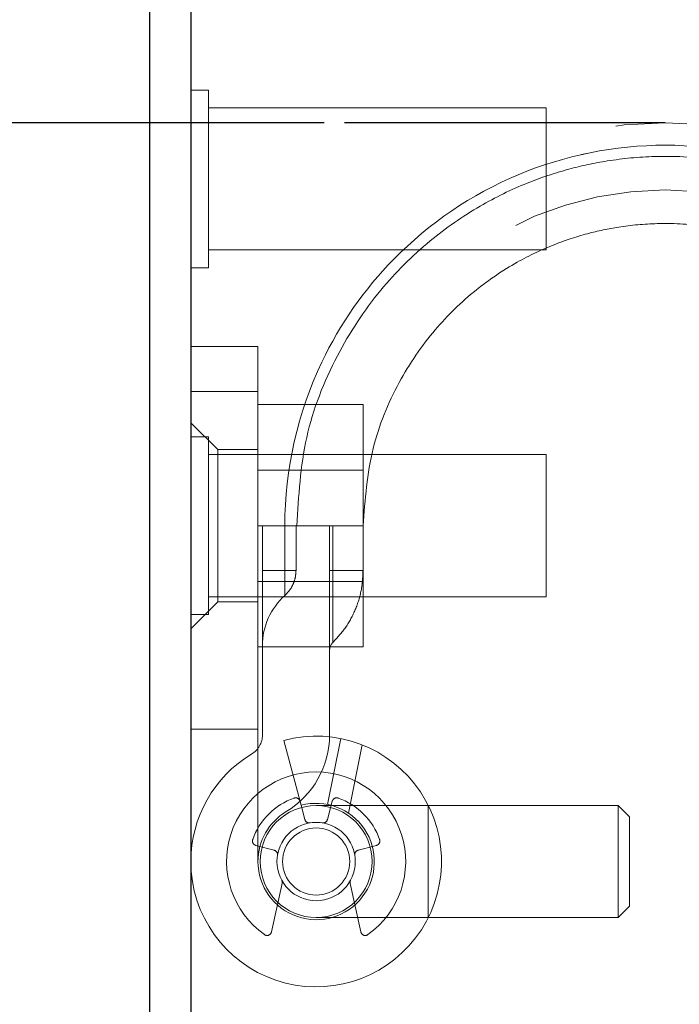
# Model space of a CAD drawing. Header units: inches. Extents: x 0.2 to 10.8, y 0.2 to 8.2.
# Tile 58 of 103: x 3.1687 to 3.2654, y 6.9035 to 7.0478. Entities that reach past the tile are written whole.
import ezdxf

# ---------------------------------------------------------------- set-up
doc = ezdxf.new("R2010")
doc.units = ezdxf.units.IN
doc.header["$MEASUREMENT"] = 0
doc.linetypes.add('HIDDEN', pattern=[0.07500000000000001, 0.05, -0.025])
doc.layers.add('DIMENSIONS', color=140, linetype='Continuous')
doc.styles.add('SLDTEXTSTYLE0', font='TXT', dxfattribs={"width": 0.7})
doc.dimstyles.new('SLDDIMSTYLE1', dxfattribs={"dimtxt": 0.0849609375, "dimasz": 0.13, "dimexe": 0, "dimexo": 0.0625, "dimgap": 0.021240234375, "dimtad": 0, "dimtih": 1, "dimtoh": 1, "dimlfac": 12, "dimrnd": 1e-09, "dimzin": 12, "dimdsep": 46, "dimtxsty": 'SLDTEXTSTYLE0', "dimsah": 1, "dimcen": 0.09, "dimadec": 0, "dimazin": 3, "dimtfac": 1, "dimtmove": 0, "dimatfit": 0, "dimfxl": 0, "dimfrac": 2, "dimtolj": 1, "dimtzin": 12, "dimarcsym": 0})
doc.dimstyles.new('SLDDIMSTYLE2', dxfattribs={"dimtxt": 0.0849609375, "dimasz": 0.13, "dimexe": 0, "dimexo": 0.0625, "dimgap": 0.021240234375, "dimtad": 0, "dimtih": 1, "dimtoh": 1, "dimlfac": 12, "dimrnd": 1e-09, "dimzin": 4, "dimdsep": 46, "dimtxsty": 'SLDTEXTSTYLE0', "dimsah": 1, "dimcen": 0.09, "dimadec": 0, "dimazin": 1, "dimtfac": 1, "dimtofl": 0, "dimtmove": 0, "dimatfit": 3, "dimfxl": 0, "dimfrac": 2, "dimtolj": 1, "dimtzin": 12, "dimarcsym": 0})

# ---------------------------------------------------------------- blocks, each defined once
blk = doc.blocks.new('_D_2')
at = {"layer": 'DIMENSIONS'}
for p, q in [((3.059381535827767, 7.032673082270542), (3.059381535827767, 7.282673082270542)), ((3.213346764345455, 7.032673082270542), (2.934381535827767, 7.032673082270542)), ((3.16586893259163, 6.872617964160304), (2.934381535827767, 6.872617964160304)), ((3.059381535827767, 6.664564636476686), (3.059381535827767, 6.872617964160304)), ((2.533753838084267, 6.664564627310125), (2.505223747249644, 6.664564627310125)), ((2.505223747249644, 6.664564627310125), (2.505223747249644, 6.529533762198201)), ((2.786222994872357, 6.664564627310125), (2.814753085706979, 6.664564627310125)), ((2.814753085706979, 6.664564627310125), (2.814753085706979, 6.529533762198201)), ((2.939415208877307, 6.664564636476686), (3.059381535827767, 6.664564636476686)), ((2.505223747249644, 6.529533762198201), (2.533753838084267, 6.529533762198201)), ((2.814753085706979, 6.529533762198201), (2.786222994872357, 6.529533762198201))]:
    blk.add_line(p, q, dxfattribs=at)
for points in [[(3.059381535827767, 7.032673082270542), (3.079381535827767, 7.162673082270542), (3.039381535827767, 7.162673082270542)], [(3.059381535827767, 6.872617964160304), (3.039381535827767, 6.742617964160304), (3.079381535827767, 6.742617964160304)]]:
    blk.add_solid(points, dxfattribs=at)
at = {"layer": 'DIMENSIONS', "char_height": 0.08333333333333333, "attachment_point": 1, "style": 'SLDTEXTSTYLE0'}
for s, insert in [('1.92', (2.533753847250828, 6.791007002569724)), ('48.8', (2.533753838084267, 6.636956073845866))]:
    blk.add_mtext(s, dxfattribs=dict(at, insert=insert))
blk = doc.blocks.new('_D_4')
at = {"layer": 'DIMENSIONS'}
for p, q in [((3.146792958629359, 7.705951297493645), (2.5306377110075, 7.705951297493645)), ((2.6556377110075, 7.705951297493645), (2.6556377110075, 7.453320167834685)), ((2.494063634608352, 7.299269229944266), (2.465533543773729, 7.299269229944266)), ((2.465533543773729, 7.299269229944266), (2.465533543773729, 7.164238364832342)), ((2.817211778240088, 7.299269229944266), (2.845741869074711, 7.299269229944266)), ((2.845741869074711, 7.299269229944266), (2.845741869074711, 7.164238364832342)), ((2.465533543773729, 7.164238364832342), (2.494063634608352, 7.164238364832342)), ((2.845741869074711, 7.164238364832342), (2.817211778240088, 7.164238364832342)), ((2.6556377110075, 6.872617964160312), (2.6556377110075, 7.145218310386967)), ((3.16586893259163, 6.872617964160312), (2.5306377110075, 6.872617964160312))]:
    blk.add_line(p, q, dxfattribs=at)
for points in [[(2.6556377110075, 7.705951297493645), (2.6356377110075, 7.575951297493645), (2.6756377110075, 7.575951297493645)], [(2.6556377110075, 6.872617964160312), (2.6756377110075, 7.002617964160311), (2.6356377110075, 7.002617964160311)]]:
    blk.add_solid(points, dxfattribs=at)
at = {"layer": 'DIMENSIONS', "char_height": 0.08333333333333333, "attachment_point": 1, "style": 'SLDTEXTSTYLE0'}
for s, insert in [('10.00', (2.494063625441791, 7.425711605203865)), ('254.0', (2.494063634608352, 7.271660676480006))]:
    blk.add_mtext(s, dxfattribs=dict(at, insert=insert))

msp = doc.modelspace()

# ---------------------------------------------------------------- linework, layer by layer
at = {"color": 7, "linetype": 'Continuous', "lineweight": 25}
for p, q in [((3.193792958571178, 7.697415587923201), (3.193792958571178, 6.896695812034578)), ((3.187792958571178, 6.900693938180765), (3.187792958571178, 7.696951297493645))]:
    msp.add_line(p, q, dxfattribs=at)
at = {"color": 7, "linetype": 'HIDDEN', "lineweight": 18}
for p, q in [((3.196397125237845, 7.037472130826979), (3.193792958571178, 7.037472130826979)), ((3.196397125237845, 7.011430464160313), (3.196397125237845, 7.037472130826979)), ((3.245876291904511, 7.034867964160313), (3.196397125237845, 7.034867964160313)), ((3.245876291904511, 7.014034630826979), (3.245876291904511, 7.034867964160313)), ((3.196397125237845, 7.014034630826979), (3.245876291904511, 7.014034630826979)), ((3.193792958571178, 7.011430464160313), (3.196397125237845, 7.011430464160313)), ((3.193792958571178, 6.999864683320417), (3.203635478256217, 6.999864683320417)), ((3.203635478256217, 6.999864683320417), (3.203635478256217, 6.993303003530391)), ((3.193792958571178, 6.993303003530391), (3.203635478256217, 6.993303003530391)), ((3.203635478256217, 6.993303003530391), (3.193792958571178, 6.993303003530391)), ((3.193792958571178, 6.993303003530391), (3.203635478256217, 6.993303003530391)), ((3.203635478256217, 6.993303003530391), (3.193792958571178, 6.993303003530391)), ((3.203635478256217, 6.993303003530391), (3.203635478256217, 6.924405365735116)), ((3.203635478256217, 6.991367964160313), (3.219052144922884, 6.991367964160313)), ((3.219052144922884, 6.973617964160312), (3.219052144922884, 6.991367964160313)), ((3.197729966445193, 6.984772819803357), (3.193792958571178, 6.988709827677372)), ((3.196397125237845, 6.986638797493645), (3.193792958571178, 6.986638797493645)), ((3.196397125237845, 6.960597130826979), (3.196397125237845, 6.986638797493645)), ((3.197729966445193, 6.984772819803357), (3.197729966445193, 6.962463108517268)), ((3.203635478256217, 6.984772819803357), (3.197729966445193, 6.984772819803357)), ((3.245876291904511, 6.984034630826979), (3.196397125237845, 6.984034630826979)), ((3.245876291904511, 6.963201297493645), (3.245876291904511, 6.984034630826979)), ((3.219052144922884, 6.981780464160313), (3.203635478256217, 6.981780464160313)), ((3.203635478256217, 6.973617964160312), (3.219052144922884, 6.973617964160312)), ((3.20429164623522, 6.942964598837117), (3.20429164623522, 6.973617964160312)), ((3.204291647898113, 6.973617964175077), (3.20429164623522, 6.967056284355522)), ((3.20429164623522, 6.967056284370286), (3.204291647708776, 6.973617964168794)), ((3.207578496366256, 6.973617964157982), (3.207578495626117, 6.967056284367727)), ((3.207578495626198, 6.967056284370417), (3.207578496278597, 6.973617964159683)), ((3.207578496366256, 6.973617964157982), (3.207578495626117, 6.967056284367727)), ((3.207578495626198, 6.967056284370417), (3.207578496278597, 6.973617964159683)), ((3.207578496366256, 6.973617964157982), (3.207578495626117, 6.967056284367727)), ((3.207578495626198, 6.967056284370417), (3.207578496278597, 6.973617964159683)), ((3.207578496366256, 6.973617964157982), (3.207578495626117, 6.967056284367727)), ((3.207578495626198, 6.967056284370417), (3.207578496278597, 6.973617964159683)), ((3.209212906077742, 6.967056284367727), (3.209212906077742, 6.973617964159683)), ((3.214134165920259, 6.973617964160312), (3.214134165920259, 6.942964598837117)), ((3.214134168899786, 6.97361796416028), (3.214134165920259, 6.967056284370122)), ((3.214625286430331, 6.973617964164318), (3.214625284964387, 6.967056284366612)), ((3.214625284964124, 6.967056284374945), (3.214625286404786, 6.973617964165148)), ((3.214625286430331, 6.973617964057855), (3.214625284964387, 6.967056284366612)), ((3.214625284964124, 6.967056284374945), (3.214625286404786, 6.97361796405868)), ((3.214625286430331, 6.973617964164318), (3.214625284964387, 6.967056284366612)), ((3.214625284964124, 6.967056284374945), (3.214625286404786, 6.973617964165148)), ((3.214625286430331, 6.973617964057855), (3.214625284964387, 6.967056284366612)), ((3.214625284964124, 6.967056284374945), (3.214625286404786, 6.97361796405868)), ((3.219051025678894, 6.967056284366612), (3.219051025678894, 6.973617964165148)), ((3.219052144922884, 6.955867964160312), (3.219052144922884, 6.973617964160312)), ((3.20429164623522, 6.967056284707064), (3.207578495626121, 6.967056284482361)), ((3.20429164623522, 6.967056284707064), (3.207578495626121, 6.967056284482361)), ((3.20429164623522, 6.967056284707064), (3.207578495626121, 6.967056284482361)), ((3.20429164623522, 6.967056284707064), (3.207578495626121, 6.967056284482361)), ((3.20429164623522, 6.967056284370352), (3.20757849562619, 6.967056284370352)), ((3.20429164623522, 6.967056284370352), (3.20757849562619, 6.967056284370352)), ((3.20429164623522, 6.967056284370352), (3.20757849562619, 6.967056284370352)), ((3.20429164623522, 6.967056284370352), (3.20757849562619, 6.967056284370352)), ((3.214134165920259, 6.967056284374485), (3.214625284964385, 6.967056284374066)), ((3.214134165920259, 6.967056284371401), (3.214625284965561, 6.967056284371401)), ((3.214134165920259, 6.967056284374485), (3.214625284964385, 6.967056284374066)), ((3.214134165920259, 6.967056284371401), (3.214625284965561, 6.967056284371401)), ((3.214134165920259, 6.967056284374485), (3.214625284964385, 6.967056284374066)), ((3.214134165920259, 6.967056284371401), (3.214625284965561, 6.967056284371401)), ((3.214134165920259, 6.967056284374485), (3.214625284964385, 6.967056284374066)), ((3.214134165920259, 6.967056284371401), (3.214625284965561, 6.967056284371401)), ((3.203635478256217, 6.965455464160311), (3.219052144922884, 6.965455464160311)), ((3.196397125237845, 6.963201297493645), (3.245876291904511, 6.963201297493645)), ((3.193792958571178, 6.958526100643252), (3.197729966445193, 6.962463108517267)), ((3.197729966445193, 6.962463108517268), (3.203635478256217, 6.962463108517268)), ((3.193792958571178, 6.960597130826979), (3.196397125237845, 6.960597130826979)), ((3.203635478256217, 6.955867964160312), (3.219052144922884, 6.955867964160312)), ((3.203635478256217, 6.943792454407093), (3.193792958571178, 6.943792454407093)), ((3.215774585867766, 6.942420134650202), (3.213841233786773, 6.932769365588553)), ((3.207410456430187, 6.942152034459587), (3.209957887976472, 6.93264489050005)), ((3.218933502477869, 6.941486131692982), (3.216929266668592, 6.931481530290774)), ((3.21692926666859, 6.931481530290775), (3.218933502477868, 6.941486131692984)), ((3.218933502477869, 6.941486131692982), (3.216929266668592, 6.931481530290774)), ((3.21692926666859, 6.931481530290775), (3.218933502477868, 6.941486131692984)), ((3.209957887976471, 6.93264489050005), (3.210518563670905, 6.930552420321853)), ((3.228569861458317, 6.932607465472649), (3.212165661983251, 6.932607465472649)), ((3.213812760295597, 6.930552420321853), (3.21453719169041, 6.933256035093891)), ((3.228569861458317, 6.932607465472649), (3.228569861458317, 6.916203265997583)), ((3.228569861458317, 6.932607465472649), (3.228569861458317, 6.916203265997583)), ((3.256457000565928, 6.932607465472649), (3.228569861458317, 6.932607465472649)), ((3.256457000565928, 6.932607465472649), (3.256457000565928, 6.916203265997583)), ((3.258097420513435, 6.930967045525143), (3.256457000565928, 6.932607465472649)), ((3.258097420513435, 6.930967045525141), (3.258097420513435, 6.917843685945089)), ((3.206018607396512, 6.926052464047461), (3.203314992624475, 6.926776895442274)), ((3.221016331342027, 6.926776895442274), (3.21831271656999, 6.926052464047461)), ((3.205608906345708, 6.914083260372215), (3.207189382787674, 6.921200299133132)), ((3.217141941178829, 6.921200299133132), (3.218722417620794, 6.914083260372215)), ((3.256457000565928, 6.916203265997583), (3.258097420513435, 6.917843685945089)), ((3.212165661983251, 6.916203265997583), (3.228569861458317, 6.916203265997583)), ((3.228569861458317, 6.916203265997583), (3.256457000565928, 6.916203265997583))]:
    msp.add_line(p, q, dxfattribs=at)
for radius in [0.008202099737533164, 0.005741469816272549, 0.004921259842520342]:
    msp.add_circle((3.212165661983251, 6.924405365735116), radius, dxfattribs=at)
for centre, radius, start, end in [((3.263346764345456, 6.973617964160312), 0.05905511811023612, 0, 180), ((3.263346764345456, 6.973617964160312), 0.04921259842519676, 0, 180), ((3.214134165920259, 6.9560525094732), 0.009842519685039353, 131.7633977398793, 180), ((3.215774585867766, 6.955341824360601), 0.001640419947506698, 134.4762724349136, 180), ((3.212165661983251, 6.924405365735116), 0.01837270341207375, 180, 104.9999999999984), ((3.201010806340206, 6.942964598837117), 0.00328083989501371, 301.0075830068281, 0), ((3.201010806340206, 6.942964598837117), 0.01312335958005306, 301.0075830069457, 0), ((3.212165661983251, 6.924405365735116), 0.01837270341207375, 121.0075830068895, 180), ((3.212165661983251, 6.924405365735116), 0.01312335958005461, 305.2609148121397, 234.7390851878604), ((3.212165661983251, 6.924405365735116), 0.009842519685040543, 109.0960437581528, 160.9039562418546), ((3.209160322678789, 6.933086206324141), 0.0006561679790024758, 14.99999999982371, 109.0960437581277), ((3.215171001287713, 6.933086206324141), 0.0006561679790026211, 70.9039562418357, 165.0000000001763), ((3.212165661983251, 6.924405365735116), 0.009842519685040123, 19.09604375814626, 70.9039562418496), ((3.212165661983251, 6.924405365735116), 0.008530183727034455, 180, 104.9999999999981), ((3.212165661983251, 6.924405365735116), 0.008530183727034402, 121.0075830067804, 180), ((3.211152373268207, 6.930722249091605), 0.0006561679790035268, 194.9999999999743, 279.1131578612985), ((3.213178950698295, 6.930722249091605), 0.0006561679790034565, 260.8868421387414, 345.0000000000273), ((3.203484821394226, 6.927410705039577), 0.0006561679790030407, 160.9039562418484, 255.0000000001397), ((3.220846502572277, 6.927410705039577), 0.0006561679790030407, 284.9999999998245, 19.09604375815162), ((3.205848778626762, 6.925418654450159), 0.0006561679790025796, 350.8868421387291, 75.00000000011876), ((3.218482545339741, 6.925418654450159), 0.0006561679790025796, 104.9999999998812, 189.1131578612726), ((3.20654881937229, 6.921342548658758), 0.0006561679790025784, 347.4795372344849, 28.60326370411), ((3.217782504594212, 6.921342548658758), 0.0006561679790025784, 151.39673629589, 192.5204627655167), ((3.204968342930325, 6.914225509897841), 0.0006561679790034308, 234.739085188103, 347.4795372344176), ((3.219362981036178, 6.914225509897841), 0.000656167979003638, 192.5204627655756, 305.2609148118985)]:
    msp.add_arc(centre, radius, start, end, dxfattribs=at)
for points, knots in [([(3.319115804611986, 6.973617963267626), (3.319125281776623, 6.981888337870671), (3.315846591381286, 6.996300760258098), (3.303169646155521, 7.014423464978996), (3.285507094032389, 7.026411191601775), (3.263346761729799, 7.030872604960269), (3.241186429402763, 7.026411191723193), (3.22352387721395, 7.014423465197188), (3.210846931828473, 6.996300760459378), (3.207568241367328, 6.981888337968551), (3.207577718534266, 6.973617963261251)], [4.712414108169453, 4.712414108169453, 4.712414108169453, 4.712414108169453, 5.15721612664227, 5.4883921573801, 5.8858033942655, 6.2832146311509, 6.68062586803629, 7.07803710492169, 7.40921313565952, 7.854015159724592, 7.854015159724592, 7.854015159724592, 7.854015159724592]), ([(3.319115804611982, 6.973617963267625), (3.319125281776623, 6.981888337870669), (3.31584659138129, 6.996300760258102), (3.303169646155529, 7.014423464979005), (3.285507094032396, 7.026411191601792), (3.263346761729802, 7.030872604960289), (3.241186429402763, 7.026411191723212), (3.223523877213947, 7.014423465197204), (3.21084693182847, 6.996300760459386), (3.207568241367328, 6.981888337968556), (3.20757771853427, 6.973617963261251)], [4.712414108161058, 4.712414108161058, 4.712414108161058, 4.712414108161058, 5.15721612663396, 5.48839215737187, 5.88580339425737, 6.28321463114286, 6.68062586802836, 7.07803710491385, 7.40921313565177, 7.854015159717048, 7.854015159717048, 7.854015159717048, 7.854015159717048]), ([(3.319115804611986, 6.973617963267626), (3.319125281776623, 6.981888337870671), (3.315846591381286, 6.996300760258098), (3.303169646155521, 7.014423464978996), (3.285507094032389, 7.026411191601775), (3.263346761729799, 7.030872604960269), (3.241186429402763, 7.026411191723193), (3.22352387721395, 7.014423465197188), (3.210846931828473, 6.996300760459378), (3.207568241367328, 6.981888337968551), (3.207577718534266, 6.973617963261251)], [4.712414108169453, 4.712414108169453, 4.712414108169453, 4.712414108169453, 5.15721612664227, 5.4883921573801, 5.8858033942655, 6.2832146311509, 6.68062586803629, 7.07803710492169, 7.40921313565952, 7.854015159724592, 7.854015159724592, 7.854015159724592, 7.854015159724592]), ([(3.319115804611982, 6.973617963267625), (3.319125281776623, 6.981888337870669), (3.31584659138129, 6.996300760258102), (3.303169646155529, 7.014423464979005), (3.285507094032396, 7.026411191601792), (3.263346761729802, 7.030872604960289), (3.241186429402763, 7.026411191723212), (3.223523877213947, 7.014423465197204), (3.21084693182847, 6.996300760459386), (3.207568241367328, 6.981888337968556), (3.20757771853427, 6.973617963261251)], [4.712414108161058, 4.712414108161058, 4.712414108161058, 4.712414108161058, 5.15721612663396, 5.48839215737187, 5.88580339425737, 6.28321463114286, 6.68062586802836, 7.07803710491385, 7.40921313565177, 7.854015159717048, 7.854015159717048, 7.854015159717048, 7.854015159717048]), ([(3.207577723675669, 6.973617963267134), (3.207568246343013, 6.981888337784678), (3.210846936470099, 6.99630076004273), (3.223523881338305, 7.014423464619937), (3.241186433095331, 7.02641119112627), (3.263346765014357, 7.030872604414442), (3.28550709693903, 7.026411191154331), (3.303169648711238, 7.014423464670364), (3.315846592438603, 6.996300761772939), (3.319125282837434, 6.981888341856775), (3.319115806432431, 6.973617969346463)], [4.712364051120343, 4.712364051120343, 4.712364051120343, 4.712364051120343, 5.15716607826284, 5.488342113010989, 5.885753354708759, 6.28316459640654, 6.68057583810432, 7.077987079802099, 7.40916311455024, 7.853965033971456, 7.853965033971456, 7.853965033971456, 7.853965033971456]), ([(3.20757772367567, 6.973617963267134), (3.207568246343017, 6.981888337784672), (3.210846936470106, 6.996300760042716), (3.223523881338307, 7.014423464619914), (3.241186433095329, 7.026411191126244), (3.263346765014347, 7.030872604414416), (3.285507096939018, 7.026411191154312), (3.303169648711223, 7.014423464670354), (3.31584659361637, 6.996300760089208), (3.319125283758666, 6.981888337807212), (3.319115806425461, 6.973617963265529)], [4.712364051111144, 4.712364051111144, 4.712364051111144, 4.712364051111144, 5.157166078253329, 5.4883421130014, 5.88575335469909, 6.28316459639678, 6.680575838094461, 7.07798707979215, 7.409163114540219, 7.853965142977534, 7.853965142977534, 7.853965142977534, 7.853965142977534]), ([(3.207577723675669, 6.973617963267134), (3.207568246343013, 6.981888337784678), (3.210846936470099, 6.99630076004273), (3.223523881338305, 7.014423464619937), (3.241186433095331, 7.02641119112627), (3.263346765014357, 7.030872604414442), (3.28550709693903, 7.026411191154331), (3.303169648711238, 7.014423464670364), (3.315846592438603, 6.996300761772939), (3.319125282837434, 6.981888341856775), (3.319115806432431, 6.973617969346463)], [4.712364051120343, 4.712364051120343, 4.712364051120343, 4.712364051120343, 5.15716607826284, 5.488342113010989, 5.885753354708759, 6.28316459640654, 6.68057583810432, 7.077987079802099, 7.40916311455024, 7.853965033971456, 7.853965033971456, 7.853965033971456, 7.853965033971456]), ([(3.20757772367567, 6.973617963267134), (3.207568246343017, 6.981888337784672), (3.210846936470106, 6.996300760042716), (3.223523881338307, 7.014423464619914), (3.241186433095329, 7.026411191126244), (3.263346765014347, 7.030872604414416), (3.285507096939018, 7.026411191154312), (3.303169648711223, 7.014423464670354), (3.31584659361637, 6.996300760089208), (3.319125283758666, 6.981888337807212), (3.319115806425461, 6.973617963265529)], [4.712364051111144, 4.712364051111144, 4.712364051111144, 4.712364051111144, 5.157166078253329, 5.4883421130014, 5.88575335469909, 6.28316459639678, 6.680575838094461, 7.07798707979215, 7.409163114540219, 7.853965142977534, 7.853965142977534, 7.853965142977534, 7.853965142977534]), ([(3.209335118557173, 6.973604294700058), (3.209588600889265, 6.977966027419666), (3.210090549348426, 6.986603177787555), (3.214719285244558, 6.998354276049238), (3.221068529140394, 7.008022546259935), (3.228363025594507, 7.015296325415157), (3.23574793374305, 7.020431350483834), (3.242671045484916, 7.02381583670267), (3.248960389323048, 7.025920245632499), (3.255224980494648, 7.027262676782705), (3.262270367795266, 7.027926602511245), (3.27067853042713, 7.027505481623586), (3.280254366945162, 7.025399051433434), (3.290521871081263, 7.02093052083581), (3.300711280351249, 7.013532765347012), (3.308033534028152, 7.004802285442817), (3.312714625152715, 6.996277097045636), (3.315443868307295, 6.988956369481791), (3.317195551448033, 6.981310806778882), (3.317341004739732, 6.976104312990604), (3.31741058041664, 6.973613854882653)], [0, 0, 0, 0, 0.0767725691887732, 0.1520258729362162, 0.219793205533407, 0.280051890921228, 0.3328038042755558, 0.37802885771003, 0.4157324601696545, 0.4497021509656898, 0.4910227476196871, 0.5404034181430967, 0.5978448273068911, 0.663318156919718, 0.736840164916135, 0.8183840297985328, 0.8622634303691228, 0.9081569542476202, 0.9560680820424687, 1, 1, 1, 1]), ([(3.219051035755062, 6.973617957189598), (3.219336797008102, 6.977438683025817), (3.219882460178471, 6.984734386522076), (3.223884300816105, 6.994492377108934), (3.229175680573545, 7.002275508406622), (3.235190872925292, 7.008107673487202), (3.24125222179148, 7.012205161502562), (3.246916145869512, 7.014888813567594), (3.252050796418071, 7.016541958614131), (3.257158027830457, 7.017579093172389), (3.262894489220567, 7.018061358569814), (3.269730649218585, 7.017655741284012), (3.277505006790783, 7.015877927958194), (3.285830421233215, 7.012185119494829), (3.294080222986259, 7.006116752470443), (3.301373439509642, 6.997371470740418), (3.305567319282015, 6.988058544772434), (3.307457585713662, 6.979597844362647), (3.307574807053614, 6.975085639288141), (3.307634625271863, 6.972783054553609)], [0, 0, 0, 0, 0.08179200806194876, 0.1561824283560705, 0.2231699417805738, 0.2827325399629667, 0.3348719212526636, 0.3795686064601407, 0.4168277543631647, 0.4504063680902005, 0.491253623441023, 0.540064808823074, 0.5968404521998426, 0.6615526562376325, 0.7342174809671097, 0.8148089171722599, 0.9033104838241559, 0.9506592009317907, 0.9999999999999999, 0.9999999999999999, 0.9999999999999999, 0.9999999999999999]), ([(3.207578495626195, 6.967056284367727), (3.207578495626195, 6.966576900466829), (3.207578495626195, 6.966097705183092), (3.207578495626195, 6.965211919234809), (3.207578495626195, 6.964805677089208), (3.207578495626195, 6.964127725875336), (3.207578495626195, 6.963856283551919), (3.207578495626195, 6.963489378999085), (3.207578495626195, 6.963394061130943), (3.207578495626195, 6.963394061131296), (3.207578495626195, 6.963489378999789), (3.207578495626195, 6.963856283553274), (3.207578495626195, 6.964127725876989), (3.207578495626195, 6.964805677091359), (3.207578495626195, 6.965211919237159), (3.207578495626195, 6.966097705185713), (3.207578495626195, 6.966576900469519), (3.207578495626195, 6.967056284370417)], [0, 0, 0, 0, 0.125, 0.125, 0.25, 0.25, 0.375, 0.375, 0.5, 0.5, 0.625, 0.625, 0.75, 0.75, 0.875, 0.875, 1, 1, 1, 1]), ([(3.207578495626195, 6.967056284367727), (3.207578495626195, 6.966576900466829), (3.207578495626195, 6.966097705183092), (3.207578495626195, 6.965211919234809), (3.207578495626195, 6.964805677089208), (3.207578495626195, 6.964127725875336), (3.207578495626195, 6.963856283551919), (3.207578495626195, 6.963489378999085), (3.207578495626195, 6.963394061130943), (3.207578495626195, 6.963394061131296), (3.207578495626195, 6.963489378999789), (3.207578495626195, 6.963856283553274), (3.207578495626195, 6.964127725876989), (3.207578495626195, 6.964805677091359), (3.207578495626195, 6.965211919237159), (3.207578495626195, 6.966097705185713), (3.207578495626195, 6.966576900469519), (3.207578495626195, 6.967056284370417)], [0, 0, 0, 0, 0.125, 0.125, 0.25, 0.25, 0.375, 0.375, 0.5, 0.5, 0.625, 0.625, 0.75, 0.75, 0.875, 0.875, 1, 1, 1, 1]), ([(3.207578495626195, 6.967056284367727), (3.207578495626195, 6.966576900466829), (3.207578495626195, 6.966097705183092), (3.207578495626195, 6.965211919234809), (3.207578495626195, 6.964805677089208), (3.207578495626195, 6.964127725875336), (3.207578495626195, 6.963856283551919), (3.207578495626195, 6.963489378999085), (3.207578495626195, 6.963394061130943), (3.207578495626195, 6.963394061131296), (3.207578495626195, 6.963489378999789), (3.207578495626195, 6.963856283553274), (3.207578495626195, 6.964127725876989), (3.207578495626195, 6.964805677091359), (3.207578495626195, 6.965211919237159), (3.207578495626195, 6.966097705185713), (3.207578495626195, 6.966576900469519), (3.207578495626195, 6.967056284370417)], [0, 0, 0, 0, 0.125, 0.125, 0.25, 0.25, 0.375, 0.375, 0.5, 0.5, 0.625, 0.625, 0.75, 0.75, 0.875, 0.875, 1, 1, 1, 1]), ([(3.207578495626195, 6.967056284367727), (3.207578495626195, 6.966576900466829), (3.207578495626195, 6.966097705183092), (3.207578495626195, 6.965211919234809), (3.207578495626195, 6.964805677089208), (3.207578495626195, 6.964127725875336), (3.207578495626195, 6.963856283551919), (3.207578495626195, 6.963489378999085), (3.207578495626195, 6.963394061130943), (3.207578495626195, 6.963394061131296), (3.207578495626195, 6.963489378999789), (3.207578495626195, 6.963856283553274), (3.207578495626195, 6.964127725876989), (3.207578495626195, 6.964805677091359), (3.207578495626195, 6.965211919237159), (3.207578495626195, 6.966097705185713), (3.207578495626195, 6.966576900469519), (3.207578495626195, 6.967056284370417)], [0, 0, 0, 0, 0.125, 0.125, 0.25, 0.25, 0.375, 0.375, 0.5, 0.5, 0.625, 0.625, 0.75, 0.75, 0.875, 0.875, 1, 1, 1, 1]), ([(3.207578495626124, 6.963394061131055), (3.207820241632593, 6.963639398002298), (3.208304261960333, 6.964130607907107), (3.208807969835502, 6.965040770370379), (3.209147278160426, 6.966023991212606), (3.20919104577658, 6.966712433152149), (3.209212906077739, 6.967056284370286)], [0, 0, 0, 0, 0.2496727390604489, 0.4998911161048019, 0.7502141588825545, 1, 1, 1, 1]), ([(3.214625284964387, 6.967056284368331), (3.214625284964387, 6.964284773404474), (3.214625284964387, 6.96018717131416), (3.214625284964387, 6.957061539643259), (3.214625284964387, 6.956237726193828), (3.214625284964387, 6.957061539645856), (3.214625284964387, 6.960187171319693), (3.214625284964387, 6.964284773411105), (3.214625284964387, 6.967056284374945)], [6.283185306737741, 6.283185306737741, 6.283185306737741, 6.283185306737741, 7.068583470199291, 7.46128255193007, 7.85398163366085, 8.24668071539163, 8.6393797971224, 9.42477796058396, 9.42477796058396, 9.42477796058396, 9.42477796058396]), ([(3.214625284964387, 6.967056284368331), (3.214625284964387, 6.964284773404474), (3.214625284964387, 6.96018717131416), (3.214625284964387, 6.957061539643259), (3.214625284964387, 6.956237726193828), (3.214625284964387, 6.957061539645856), (3.214625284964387, 6.960187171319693), (3.214625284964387, 6.964284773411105), (3.214625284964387, 6.967056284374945)], [6.283185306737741, 6.283185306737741, 6.283185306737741, 6.283185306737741, 7.068583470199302, 7.461282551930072, 7.853981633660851, 8.24668071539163, 8.63937979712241, 9.42477796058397, 9.42477796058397, 9.42477796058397, 9.42477796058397]), ([(3.214625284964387, 6.967056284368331), (3.214625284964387, 6.964284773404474), (3.214625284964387, 6.96018717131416), (3.214625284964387, 6.957061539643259), (3.214625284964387, 6.956237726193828), (3.214625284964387, 6.957061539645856), (3.214625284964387, 6.960187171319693), (3.214625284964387, 6.964284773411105), (3.214625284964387, 6.967056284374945)], [6.283185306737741, 6.283185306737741, 6.283185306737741, 6.283185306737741, 7.068583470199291, 7.46128255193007, 7.85398163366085, 8.24668071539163, 8.6393797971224, 9.42477796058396, 9.42477796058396, 9.42477796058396, 9.42477796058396]), ([(3.214625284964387, 6.967056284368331), (3.214625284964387, 6.964284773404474), (3.214625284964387, 6.96018717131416), (3.214625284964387, 6.957061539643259), (3.214625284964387, 6.956237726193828), (3.214625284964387, 6.957061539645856), (3.214625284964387, 6.960187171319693), (3.214625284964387, 6.964284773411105), (3.214625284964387, 6.967056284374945)], [6.283185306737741, 6.283185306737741, 6.283185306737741, 6.283185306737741, 7.068583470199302, 7.461282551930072, 7.853981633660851, 8.24668071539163, 8.63937979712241, 9.42477796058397, 9.42477796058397, 9.42477796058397, 9.42477796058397]), ([(3.214625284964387, 6.956512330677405), (3.215284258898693, 6.957238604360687), (3.216602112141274, 6.958691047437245), (3.217980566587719, 6.961305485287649), (3.218885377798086, 6.964119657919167), (3.218995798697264, 6.966077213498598), (3.219051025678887, 6.967056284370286)], [0, 0, 0, 0, 0.2500635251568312, 0.500091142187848, 0.7499707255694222, 1, 1, 1, 1]), ([(3.214625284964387, 6.967056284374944), (3.215285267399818, 6.967056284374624), (3.216605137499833, 6.967056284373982), (3.217968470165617, 6.967056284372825), (3.218769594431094, 6.967056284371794), (3.218871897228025, 6.967056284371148), (3.21890590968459, 6.967056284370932)], [0, 0, 0, 0, 0.2859748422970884, 0.5719086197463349, 0.8576731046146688, 1, 1, 1, 1]), ([(3.214625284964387, 6.967056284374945), (3.215285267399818, 6.967056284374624), (3.216605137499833, 6.967056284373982), (3.217968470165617, 6.967056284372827), (3.218769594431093, 6.967056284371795), (3.218871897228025, 6.967056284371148), (3.21890590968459, 6.967056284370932)], [0, 0, 0, 0, 0.2859748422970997, 0.5719086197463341, 0.8576731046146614, 1, 1, 1, 1]), ([(3.218905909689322, 6.967056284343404), (3.21887189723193, 6.967056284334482), (3.218769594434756, 6.967056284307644), (3.21796847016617, 6.967056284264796), (3.21660513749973, 6.967056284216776), (3.215285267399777, 6.96705628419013), (3.214625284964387, 6.967056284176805)], [0, 0, 0, 0, 0.142326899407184, 0.4280913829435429, 0.7140251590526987, 0.9999999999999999, 0.9999999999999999, 0.9999999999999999, 0.9999999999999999]), ([(3.214625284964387, 6.967056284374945), (3.215285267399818, 6.967056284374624), (3.216605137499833, 6.967056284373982), (3.217968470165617, 6.967056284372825), (3.218769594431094, 6.967056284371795), (3.218871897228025, 6.967056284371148), (3.21890590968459, 6.967056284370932)], [0, 0, 0, 0, 0.2859748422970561, 0.571908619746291, 0.8576731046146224, 1, 1, 1, 1]), ([(3.218905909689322, 6.967056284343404), (3.21887189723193, 6.967056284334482), (3.218769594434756, 6.967056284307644), (3.21796847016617, 6.967056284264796), (3.21660513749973, 6.967056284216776), (3.215285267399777, 6.96705628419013), (3.214625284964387, 6.967056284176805)], [0, 0, 0, 0, 0.1423268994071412, 0.4280913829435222, 0.7140251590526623, 1, 1, 1, 1]), ([(3.214625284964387, 6.967056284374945), (3.215285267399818, 6.967056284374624), (3.216605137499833, 6.967056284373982), (3.217968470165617, 6.967056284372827), (3.218769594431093, 6.967056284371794), (3.218871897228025, 6.967056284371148), (3.21890590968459, 6.967056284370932)], [0, 0, 0, 0, 0.2859748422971, 0.5719086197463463, 0.8576731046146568, 1, 1, 1, 1]), ([(3.218905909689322, 6.967056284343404), (3.218871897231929, 6.967056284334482), (3.218769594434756, 6.967056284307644), (3.217968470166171, 6.967056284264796), (3.21660513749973, 6.967056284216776), (3.215285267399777, 6.96705628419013), (3.214625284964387, 6.967056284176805)], [0, 0, 0, 0, 0.1423268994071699, 0.428091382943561, 0.7140251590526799, 1, 1, 1, 1]), ([(3.219051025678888, 6.967056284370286), (3.219050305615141, 6.966978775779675), (3.219048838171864, 6.966820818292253), (3.219034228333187, 6.966751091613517), (3.219011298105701, 6.96681559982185), (3.218989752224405, 6.966973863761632), (3.218978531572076, 6.967056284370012)], [0, 0, 0, 0, 0.229605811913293, 0.4679217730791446, 0.7229045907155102, 1, 1, 1, 1])]:
    msp.add_open_spline(points, degree=3, knots=knots, dxfattribs=at)
for points in [[(3.219051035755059, 6.97361796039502), (3.219051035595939, 6.973617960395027), (3.217417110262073, 6.973617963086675), (3.214625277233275, 6.973617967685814)], [(3.219051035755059, 6.97361796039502), (3.219051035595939, 6.973617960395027), (3.217417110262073, 6.973617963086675), (3.214625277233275, 6.973617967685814)], [(3.209212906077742, 6.967056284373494), (3.209212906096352, 6.967056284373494), (3.208603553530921, 6.967056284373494), (3.2075784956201, 6.967056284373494)], [(3.207578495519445, 6.967056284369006), (3.208603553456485, 6.967056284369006), (3.209212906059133, 6.967056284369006), (3.209212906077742, 6.967056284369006)], [(3.209212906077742, 6.967056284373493), (3.209212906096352, 6.967056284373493), (3.20860355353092, 6.967056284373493), (3.2075784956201, 6.967056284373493)], [(3.207578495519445, 6.967056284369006), (3.208603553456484, 6.967056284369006), (3.209212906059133, 6.967056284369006), (3.209212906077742, 6.967056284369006)], [(3.209212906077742, 6.967056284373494), (3.209212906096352, 6.967056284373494), (3.208603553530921, 6.967056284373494), (3.2075784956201, 6.967056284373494)], [(3.207578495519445, 6.967056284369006), (3.208603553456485, 6.967056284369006), (3.209212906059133, 6.967056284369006), (3.209212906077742, 6.967056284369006)], [(3.209212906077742, 6.967056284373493), (3.209212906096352, 6.967056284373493), (3.20860355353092, 6.967056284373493), (3.2075784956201, 6.967056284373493)], [(3.207578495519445, 6.967056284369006), (3.208603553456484, 6.967056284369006), (3.209212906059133, 6.967056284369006), (3.209212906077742, 6.967056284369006)], [(3.219051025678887, 6.967056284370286), (3.219054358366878, 6.96705628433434), (3.218266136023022, 6.967056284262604), (3.216020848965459, 6.967056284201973), (3.214625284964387, 6.967056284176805)]]:
    msp.add_open_spline(points, degree=3, dxfattribs=at)
at = {"layer": 'DIMENSIONS'}
msp.add_line((3.263346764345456, 7.03267308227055), (3.216314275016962, 7.03267308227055), dxfattribs=at)

# ---------------------------------------------------------------- dimensions: what is measured, and where the dimension line sits
for base, p1, p2, dimstyle, picture, middle in [((2.6556377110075, 7.705951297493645), (3.21586893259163, 6.872617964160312), (3.196792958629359, 7.705951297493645), 'SLDDIMSTYLE2', '_D_4', (2.6556377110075, 7.299269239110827)), ((3.059381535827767, 6.872617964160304), (3.263346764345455, 7.032673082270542), (3.21586893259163, 6.872617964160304), 'SLDDIMSTYLE1', '_D_2', (3.059381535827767, 6.664564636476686))]:
    dim = msp.add_linear_dim(base=base, p1=p1, p2=p2, angle=90.0000000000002, dimstyle=dimstyle, dxfattribs=at)
    dim.commit()
    dim.dimension.update_dxf_attribs({"geometry": picture, "text_midpoint": middle, "dimtype": 160})

doc.saveas('drawing.dxf')
